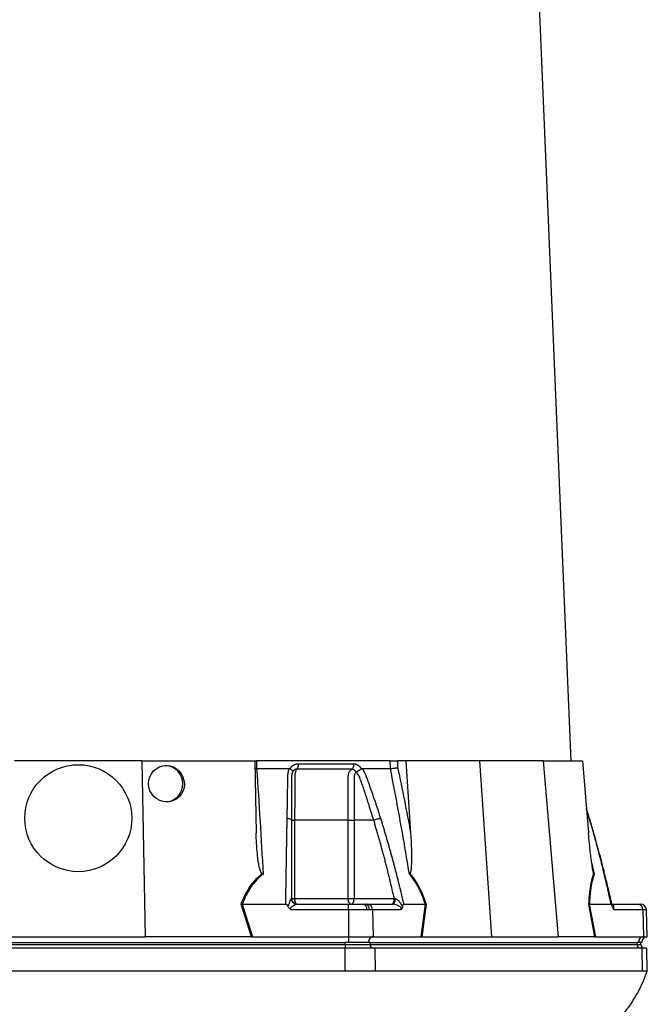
# Model space of a CAD drawing. Header units: millimetres. Extents: x 1893 to 3773, y 764 to 5009.
# Tile 8 of 13: x 2807 to 3464, y 1856 to 2886. Entities that reach past the tile are written whole.
import ezdxf

# ---------------------------------------------------------------- set-up
doc = ezdxf.new("R2010")
doc.units = ezdxf.units.MM
doc.header["$LTSCALE"] = 2

msp = doc.modelspace()

# ---------------------------------------------------------------- linework, layer by layer
at = {"color": 7, "linetype": 'Continuous', "lineweight": 25}
for p, q in [((3383.9, 2110.9), (3312.1, 3817.7)), ((2934.6, 2110.9), (2801.2, 2110.9)), ((2934.6, 2110.9), (2937.8, 1926.9)), ((2934.6, 2110.9), (3052.8, 2110.9)), ((3052.8, 2110.9), (3054.1, 2035.3)), ((3054.6, 2102.9), (3052.9, 2103)), ((3053.1, 2110.9), (3054.5, 2110.9)), ((3054.5, 2110.9), (3054.6, 2102.9)), ((3194.4, 2110.9), (3054.5, 2110.9)), ((3089.6, 2102.6), (3089.8, 2102.9)), ((3164, 2102.9), (3164.1, 2102.6)), ((3194.6, 2102.9), (3194.4, 2110.9)), ((3202, 2110.9), (3202.2, 2103.8)), ((3210.7, 2110.9), (3202, 2110.9)), ((3210.7, 2110.9), (3215.8, 2035.3)), ((3287.9, 2110.9), (3210.7, 2110.9)), ((3287.9, 2110.9), (3300.3, 1926.9)), ((3354.6, 2110.9), (3287.9, 2110.9)), ((3354.6, 2110.9), (3370.2, 1926.9)), ((3354.6, 2110.9), (3395.6, 2110.9)), ((3395.6, 2110.9), (3402, 2035.3)), ((3403.1, 2050.6), (3399.8, 2060.9)), ((3094.4, 2048.9), (3094.4, 1966.9)), ((3150.4, 1966.9), (3150.4, 2048.9)), ((3177.1, 2048.9), (3156.7, 2048.9)), ((3156.7, 2048.9), (3156.7, 1966.9)), ((3049.1, 1926.9), (3038.4, 1961)), ((3039.5, 1960.9), (3085.1, 1960.9)), ((3039.5, 1960.9), (3050.2, 1926.9)), ((3091.1, 1966.9), (3094.4, 1966.9)), ((3094.4, 1966.9), (3150.4, 1966.9)), ((3097, 1960.9), (3150.8, 1960.9)), ((3150.4, 1966.9), (3156.7, 1966.9)), ((3150.8, 1960.9), (3166.2, 1960.9)), ((3156.7, 1966.9), (3198.7, 1966.9)), ((3166.2, 1960.9), (3168.2, 1960.9)), ((3168.2, 1960.9), (3170.6, 1960.9)), ((3170.6, 1960.9), (3197.5, 1960.9)), ((3208.5, 1960.9), (3231.2, 1960.9)), ((3226.9, 1926.9), (3231.3, 1960.9)), ((3231.9, 1961), (3227.6, 1926.9)), ((3408.7, 1926.9), (3402.4, 1961)), ((3402.8, 1960.9), (3409.2, 1926.9)), ((3402.9, 1960.9), (3425.6, 1960.9)), ((3426.5, 1960.9), (3453.5, 1960.9)), ((3453.5, 1960.9), (3456.5, 1960.9)), ((3150.8, 1955.1), (3090.7, 1955.1)), ((3170.2, 1955.1), (3150.8, 1955.1)), ((3150.8, 1955.1), (3150.8, 1926.9)), ((3172.8, 1955.1), (3170.2, 1955.1)), ((3175.8, 1955.1), (3172.8, 1955.1)), ((3175.8, 1955.1), (3176.6, 1926.9)), ((3205.8, 1955.1), (3175.8, 1955.1)), ((3458.7, 1955.1), (3428.6, 1955.1)), ((3458.7, 1955.1), (3459.5, 1926.9)), ((3463.5, 1926.9), (3462.5, 1955.1)), ((2798, 1926.9), (2937.8, 1926.9)), ((3048.4, 1926.9), (2937.8, 1926.9)), ((3050.2, 1926.9), (3150.8, 1926.9)), ((3150.8, 1926.9), (3150.8, 1920.9)), ((3150.8, 1926.9), (3176.6, 1926.9)), ((3176.6, 1926.9), (3226.9, 1926.9)), ((3228, 1926.9), (3300.3, 1926.9)), ((3300.3, 1926.9), (3370.2, 1926.9)), ((3408.5, 1926.9), (3370.2, 1926.9)), ((3409.2, 1926.9), (3459.5, 1926.9)), ((3459.5, 1926.9), (3463.5, 1926.9)), ((2588.5, 1920.9), (3147.4, 1920.9)), ((2588.5, 1918.9), (3147.4, 1918.9)), ((3150.8, 1920.9), (3147.4, 1920.9)), ((3147.4, 1918.9), (3147.4, 1920.9)), ((3147.4, 1918.9), (3173.3, 1918.9)), ((3147.4, 1918.9), (3147.4, 1914.9)), ((3171.6, 1920.9), (3150.8, 1920.9)), ((3173.3, 1920.9), (3171.6, 1920.9)), ((3173.3, 1918.9), (3173.3, 1920.9)), ((3173.3, 1920.9), (3452.8, 1920.9)), ((3173.3, 1918.9), (3452.8, 1918.9)), ((3454.5, 1920.9), (3452.8, 1920.9)), ((3452.8, 1918.9), (3452.8, 1920.9)), ((3457.7, 1920.9), (3454.5, 1920.9)), ((3456.8, 1918.9), (3456.8, 1920.9)), ((3147.4, 1914.9), (2588.5, 1914.9)), ((3147.4, 1890.9), (3147.4, 1914.9)), ((3178.6, 1914.9), (3147.4, 1914.9)), ((3179, 1890.9), (3178.6, 1914.9)), ((3458.1, 1914.9), (3178.6, 1914.9)), ((3458.4, 1890.9), (3458.1, 1914.9)), ((3462.9, 1914.9), (3458.1, 1914.9)), ((3463.3, 1890.9), (3462.9, 1914.9)), ((3147.4, 1890.9), (2588.5, 1890.9)), ((3458.4, 1890.9), (3179, 1890.9))]:
    msp.add_line(p, q, dxfattribs=at)
at = {"color": 8, "linetype": 'Continuous', "lineweight": 25}
for p, q in [((3402.8, 2050.8), (3399.9, 2060.2)), ((3402.8, 2050.8), (3403, 2050.6)), ((3403, 2050.6), (3402.8, 2050.8)), ((3405.4, 2003.4), (3407.9, 1992.4)), ((3462.5, 1955.1), (3458.7, 1955.1)), ((3452.8, 1918.9), (3456.8, 1918.9))]:
    msp.add_line(p, q, dxfattribs=at)
at = {"color": 7, "linetype": 'Continuous', "lineweight": 25, "flags": 128}
for points in [[(3097.1, 1960.9), (3096.6, 1961), (3096.1, 1961.4), (3095.6, 1961.9), (3095.2, 1962.7), (3094.9, 1963.6), (3094.7, 1964.6), (3094.5, 1965.7), (3094.4, 1966.9)], [(3153.7, 1960.9), (3153.1, 1961), (3152.4, 1961.4), (3151.9, 1961.9), (3151.4, 1962.7), (3150.9, 1963.6), (3150.6, 1964.6), (3150.4, 1965.7), (3150.4, 1966.9)], [(3153.7, 1960.9), (3154.3, 1961), (3154.9, 1961.4), (3155.4, 1961.9), (3155.8, 1962.7), (3156.2, 1963.6), (3156.5, 1964.6), (3156.6, 1965.7), (3156.7, 1966.9)], [(3197.5, 1960.9), (3197.9, 1961), (3198.3, 1961.3), (3198.7, 1961.9), (3199, 1962.6), (3199.3, 1963.5), (3199.5, 1964.4), (3199.6, 1965.5), (3199.7, 1966.7)]]:
    msp.add_lwpolyline(points, dxfattribs=at)
at = {"color": 7, "linetype": 'Continuous', "lineweight": 25}
msp.add_circle((2867.9, 2050.9), 56, dxfattribs=at)
for centre, radius, start, end in [((2958.4, 2086.9), 19, 273.5343, 87.3564), ((3097, 1966.9), 5.96, 181.9709, 269.6724), ((3165, 1955.8), 5.24, 352.5656, 77.2072), ((3167.4, 1955.6), 5.38, 354.9863, 81.6138), ((3170.2, 1955.3), 5.61, 357.9914, 85.7799), ((3453.1, 1955.3), 5.61, 357.9914, 85.7799), ((3456.5, 1954.9), 6, 2, 90), ((3177.3, 1921.3), 5.68, 96.5771, 183.6107), ((3460.2, 1921.3), 5.68, 96.5771, 183.6107), ((3463.7, 1920.9), 6, 92, 180), ((3177.1, 1918.7), 3.76, 176.1887, 265.5981), ((3456.5, 1918.7), 3.76, 176.1887, 265.5981), ((3460.8, 1918.9), 4, 180, 270)]:
    msp.add_arc(centre, radius, start, end, dxfattribs=at)
msp.add_ellipse((2960.2, 2086.9), major_axis=(-7.4, 17.6), ratio=0.978252, dxfattribs=at)
for centre, major_axis, ratio, start_param, end_param in [((3051.5, 1920.9), (34, -0.6), 0.175535, 1.645803, 1.664009), ((3226.5, 1920.9), (22.2, 0.4), 0.269565, 1.496149, 1.514355), ((3410.1, 1920.9), (11.8, -1), 0.499165, 1.726141, 1.744347)]:
    msp.add_ellipse(centre, major_axis=major_axis, ratio=ratio, start_param=start_param, end_param=end_param, dxfattribs=at)
for points in [[(3054.6, 2102.9), (3060.4, 2102.9), (3071.8, 2102.9), (3083.1, 2102.9), (3088.7, 2102.9)], [(3098.2, 2107.9), (3118.2, 2107.9), (3137.5, 2107.9), (3156.1, 2107.9)], [(3165, 2102.9), (3170, 2102.9), (3180, 2102.9), (3189.8, 2102.9), (3194.6, 2102.9)], [(3202.2, 2103.8), (3207, 2081.1), (3211.6, 2058.2), (3215.8, 2035.3)], [(3150.4, 2048.9), (3132.4, 2048.9), (3113.8, 2048.9), (3094.4, 2048.9)], [(3060.4, 1992.9), (3060.7, 1992.7), (3061, 1992.6), (3061.4, 1992.4)], [(3215, 1992.9), (3214.8, 1992.7), (3214.7, 1992.6), (3214.5, 1992.4)], [(3407.5, 1992.9), (3407.6, 1992.7), (3407.8, 1992.6), (3407.9, 1992.4)], [(3039.5, 1960.9), (3039.1, 1960.9), (3038.7, 1960.9), (3038.4, 1961)], [(3039.5, 1960.9), (3039.5, 1960.9), (3039.5, 1960.9), (3039.5, 1960.9)], [(3091, 1966.7), (3091.1, 1966.7), (3091.1, 1966.8), (3091.1, 1966.9)], [(3198.7, 1966.9), (3199, 1966.8), (3199.3, 1966.7), (3199.7, 1966.7)], [(3231.3, 1960.9), (3231.3, 1960.9), (3231.2, 1960.9), (3231.2, 1960.9)], [(3231.3, 1960.9), (3231.4, 1960.9), (3231.7, 1960.9), (3231.9, 1961)], [(3402.8, 1960.9), (3402.7, 1960.9), (3402.5, 1960.9), (3402.4, 1961)], [(3402.9, 1960.9), (3402.9, 1960.9), (3402.8, 1960.9), (3402.8, 1960.9)], [(3049.1, 1926.9), (3049.4, 1926.9), (3049.8, 1926.9), (3050.2, 1926.9)], [(3226.9, 1926.9), (3227.1, 1926.9), (3227.4, 1926.9), (3227.6, 1926.9)], [(3408.7, 1926.9), (3408.9, 1926.9), (3409, 1926.9), (3409.2, 1926.9)], [(3463.3, 1890.9), (3463.3, 1890.9), (3463.1, 1890.9), (3462.2, 1890.9), (3460.8, 1890.9), (3459.3, 1890.9), (3458.4, 1890.9)]]:
    msp.add_open_spline(points, degree=3, dxfattribs=at)
for points, knots in [([(3054.6, 2102.9), (3055.9, 2084.6), (3057, 2066.3), (3059.3, 2029.4), (3060.3, 2010.9), (3061.4, 1992.4)], [0, 0, 0, 0, 0.5, 0.5, 1, 1, 1, 1]), ([(3086.5, 2050.8), (3086.6, 2052.2), (3086.6, 2055), (3086.7, 2059.1), (3086.8, 2063.1), (3086.8, 2067.2), (3086.9, 2072.4), (3087, 2078.8), (3087.2, 2085.1), (3087.3, 2090.1), (3087.3, 2093.1), (3087.4, 2095.2), (3087.4, 2096.4), (3087.5, 2097.5), (3087.6, 2098.5), (3087.8, 2099.5), (3088, 2100.7), (3088.3, 2101.8), (3088.6, 2102.5), (3088.7, 2102.9)], [0, 0, 0, 0, 0.077777, 0.1552, 0.232272, 0.308995, 0.385372, 0.530526, 0.674474, 0.747423, 0.819615, 0.846383, 0.869761, 0.889755, 0.906383, 0.929523, 0.9528, 0.976272, 1, 1, 1, 1]), ([(3088.7, 2102.9), (3088.8, 2102.9), (3088.9, 2102.9), (3089.1, 2102.9), (3089.3, 2102.8), (3089.5, 2102.7), (3089.6, 2102.7), (3089.6, 2102.6)], [0, 0, 0, 0, 0.212576, 0.416535, 0.614103, 0.807726, 1, 1, 1, 1]), ([(3089.6, 2102.6), (3089.7, 2102.6), (3089.9, 2102.5), (3090.1, 2102.3), (3090.4, 2102.1), (3090.6, 2101.9), (3090.8, 2101.8), (3091, 2101.6), (3091.1, 2101.5), (3091.3, 2101.3), (3091.5, 2101.1), (3091.7, 2100.8), (3092, 2100.4), (3092.1, 2100.2), (3092.2, 2099.9), (3092.2, 2099.7), (3092.2, 2099.5), (3092.2, 2099.4), (3092.2, 2099.3), (3092.1, 2099.2), (3092.1, 2099.1)], [0, 0, 0, 0, 0.048652, 0.096489, 0.14339, 0.189242, 0.233941, 0.277392, 0.319512, 0.360225, 0.399465, 0.506174, 0.603082, 0.689684, 0.765815, 0.831582, 0.887296, 0.933441, 0.970686, 1, 1, 1, 1]), ([(3089.8, 2102.9), (3089.9, 2103), (3090, 2103.3), (3090.3, 2103.7), (3090.6, 2104.1), (3090.9, 2104.4), (3091.2, 2104.8), (3091.5, 2105.1), (3091.8, 2105.4), (3092.1, 2105.7), (3092.5, 2105.9), (3092.8, 2106.2), (3093.2, 2106.4), (3093.6, 2106.7), (3094.1, 2106.9), (3094.8, 2107.2), (3095.6, 2107.5), (3096.4, 2107.7), (3097.3, 2107.8), (3097.9, 2107.8), (3098.2, 2107.9)], [0, 0, 0, 0, 0.044249, 0.088103, 0.131644, 0.174955, 0.21812, 0.261226, 0.304357, 0.347601, 0.391041, 0.434763, 0.478847, 0.523375, 0.568424, 0.654803, 0.740537, 0.826241, 0.912528, 1, 1, 1, 1]), ([(3096.6, 2102.1), (3096.5, 2102.1), (3096.3, 2102.1), (3096, 2102.1), (3095.7, 2102.1), (3095.4, 2102), (3095.1, 2101.9), (3094.8, 2101.8), (3094.6, 2101.7), (3094.1, 2101.5), (3093.7, 2101.2), (3093.1, 2100.7), (3092.8, 2100.2), (3092.5, 2099.8), (3092.3, 2099.4), (3092.2, 2099.2), (3092.1, 2099.1)], [0, 0, 0, 0, 0.053313, 0.106595, 0.159871, 0.213165, 0.266504, 0.319912, 0.373414, 0.427035, 0.564482, 0.685233, 0.789261, 0.876464, 0.946724, 1, 1, 1, 1]), ([(3096.6, 2102.1), (3096.4, 2101.9), (3096.2, 2101.6), (3095.9, 2101), (3095.7, 2100.6), (3095.4, 2099.9), (3095.3, 2099.4), (3095, 2098.5), (3094.9, 2098), (3094.7, 2097), (3094.6, 2096.4), (3094.5, 2095.3), (3094.5, 2094.7), (3094.5, 2093.9), (3094.5, 2093.6), (3094.5, 2093), (3094.5, 2092.7), (3094.5, 2091.9), (3094.5, 2086.6), (3094.5, 2081.4), (3094.4, 2067.5), (3094.4, 2058.2), (3094.4, 2048.9)], [0, 0, 0, 0, 0.03125, 0.03125, 0.0625, 0.0625, 0.09375, 0.09375, 0.125, 0.125, 0.15625, 0.15625, 0.1875, 0.1875, 0.203125, 0.203125, 0.21875, 0.21875, 0.25, 0.5, 0.5, 1, 1, 1, 1]), ([(3098.2, 2107.9), (3098.2, 2107.3), (3098.1, 2106.7), (3098, 2105.5), (3097.9, 2105), (3097.6, 2103.9), (3097.4, 2103.4), (3097, 2102.7), (3096.8, 2102.4), (3096.6, 2102.1)], [0, 0, 0, 0, 0.25, 0.25, 0.5, 0.5, 0.75, 0.75, 1, 1, 1, 1]), ([(3154.1, 2102.1), (3152, 2102.1), (3147.4, 2102.1), (3140.6, 2102.1), (3133.4, 2102.1), (3128.5, 2102.1), (3123.3, 2102.1), (3118.3, 2102.1), (3110.8, 2102.1), (3103.8, 2102.1), (3098.9, 2102.1), (3096.6, 2102.1)], [0.7589111, 0.7589111, 0.7589111, 0.7589111, 0.7820302, 0.8131687, 0.8443073, 0.8754458, 0.8754458, 0.9065844, 0.9377229, 0.9688615, 0.9919807, 0.9919807, 0.9919807, 0.9919807]), ([(3150.4, 2048.9), (3150.4, 2058.2), (3150.4, 2067.5), (3150.4, 2081.4), (3150.4, 2086.6), (3150.4, 2091.9), (3150.4, 2092.7), (3150.4, 2093), (3150.4, 2093.6), (3150.4, 2093.9), (3150.5, 2094.7), (3150.5, 2095.3), (3150.7, 2096.4), (3150.8, 2097), (3151.1, 2098), (3151.3, 2098.5), (3151.8, 2099.4), (3152, 2099.9), (3152.5, 2100.6), (3152.8, 2101), (3153.4, 2101.6), (3153.8, 2101.9), (3154.1, 2102.1)], [0, 0, 0, 0, 0.5, 0.5, 0.75, 0.78125, 0.78125, 0.796875, 0.796875, 0.8125, 0.8125, 0.84375, 0.84375, 0.875, 0.875, 0.90625, 0.90625, 0.9375, 0.9375, 0.96875, 0.96875, 1, 1, 1, 1]), ([(3156.1, 2107.9), (3156.1, 2107.3), (3156.1, 2106.7), (3155.9, 2105.5), (3155.8, 2105), (3155.4, 2103.9), (3155.2, 2103.4), (3154.7, 2102.7), (3154.4, 2102.4), (3154.1, 2102.1)], [0, 0, 0, 0, 0.25, 0.25, 0.5, 0.5, 0.75, 0.75, 1, 1, 1, 1]), ([(3158.6, 2099.1), (3158.5, 2099.2), (3158.5, 2099.3), (3158.3, 2099.6), (3158.2, 2099.9), (3157.9, 2100.2), (3157.6, 2100.6), (3157.3, 2100.9), (3156.8, 2101.3), (3156.4, 2101.6), (3155.8, 2101.8), (3155.3, 2102), (3154.7, 2102.1), (3154.3, 2102.1), (3154.1, 2102.1)], [0, 0, 0, 0, 0.0385037, 0.0865137, 0.1440338, 0.2110288, 0.2874492, 0.3732496, 0.4684049, 0.5729224, 0.680036, 0.786786, 0.8933735, 1, 1, 1, 1]), ([(3156.1, 2107.9), (3156.3, 2107.9), (3156.5, 2107.8), (3156.9, 2107.8), (3157.3, 2107.8), (3157.7, 2107.7), (3158.1, 2107.6), (3158.5, 2107.5), (3158.9, 2107.4), (3159.2, 2107.2), (3159.6, 2107.1), (3160.1, 2106.8), (3160.7, 2106.5), (3161.3, 2106), (3161.9, 2105.5), (3162.5, 2104.9), (3163, 2104.3), (3163.5, 2103.6), (3163.8, 2103.2), (3164, 2102.9)], [0, 0, 0, 0, 0.043919, 0.087472, 0.13073, 0.173768, 0.216664, 0.259492, 0.30233, 0.345255, 0.388344, 0.431671, 0.51489, 0.596546, 0.677156, 0.757259, 0.837405, 0.91814, 1, 1, 1, 1]), ([(3158.6, 2099.1), (3158.6, 2099.1), (3158.7, 2099.2), (3158.8, 2099.3), (3158.9, 2099.4), (3159, 2099.4), (3159.2, 2099.5), (3159.3, 2099.7), (3159.5, 2099.8), (3159.8, 2099.9), (3160.1, 2100), (3160.4, 2100.2), (3160.7, 2100.4), (3161, 2100.6), (3161.4, 2100.8), (3161.8, 2101.1), (3162.2, 2101.3), (3162.7, 2101.6), (3163.2, 2102), (3163.7, 2102.3), (3164, 2102.5), (3164.1, 2102.6)], [0, 0, 0, 0, 0.017248, 0.037456, 0.060913, 0.087838, 0.118407, 0.152763, 0.191026, 0.233291, 0.279627, 0.330072, 0.384627, 0.443251, 0.505852, 0.572276, 0.648655, 0.730209, 0.816408, 0.906598, 1, 1, 1, 1]), ([(3164.1, 2102.6), (3164.2, 2102.7), (3164.2, 2102.7), (3164.4, 2102.8), (3164.5, 2102.8), (3164.7, 2102.9), (3164.8, 2102.9), (3164.9, 2102.9), (3165, 2102.9)], [0, 0, 0, 0, 0.160202, 0.321039, 0.484027, 0.650625, 0.822199, 1, 1, 1, 1]), ([(3165, 2102.9), (3165.1, 2102.7), (3165.4, 2102.3), (3165.8, 2101.7), (3166.2, 2101), (3166.6, 2100.4), (3166.9, 2099.7), (3167.3, 2099.1), (3167.6, 2098.5), (3167.9, 2097.8), (3168.3, 2097), (3168.8, 2095.8), (3169.4, 2094.1), (3170.2, 2092), (3171.1, 2089.5), (3172.5, 2085.5), (3174.5, 2079.9), (3177, 2072.7), (3179.5, 2065.4), (3181.9, 2058.2), (3183.4, 2053.3), (3184.2, 2050.8)], [0, 0, 0, 0, 0.0134228, 0.0267382, 0.0399565, 0.0530881, 0.0661437, 0.0791341, 0.0920702, 0.1049632, 0.1178244, 0.141662, 0.1728313, 0.2170572, 0.2634911, 0.3121266, 0.4491557, 0.58733, 0.7237611, 0.8613131, 1, 1, 1, 1]), ([(3194.4, 2110.9), (3194.9, 2110.9), (3195.5, 2110.9), (3196.9, 2110.9), (3197.5, 2110.9), (3198.6, 2110.9), (3198.9, 2110.9), (3199.6, 2110.9), (3199.9, 2110.9), (3200.9, 2110.9), (3201.5, 2110.9), (3202, 2110.9)], [0, 0, 0, 0, 0.25, 0.25, 0.5, 0.5, 0.625, 0.625, 0.75, 0.75, 1, 1, 1, 1]), ([(3194.6, 2102.9), (3195.1, 2102.9), (3195.7, 2103), (3197.1, 2103.1), (3197.7, 2103.1), (3198.8, 2103.3), (3199.1, 2103.3), (3199.8, 2103.4), (3200.1, 2103.5), (3200.8, 2103.6), (3201.1, 2103.6), (3201.7, 2103.7), (3202, 2103.8), (3202.2, 2103.8)], [0, 0, 0, 0, 0.25, 0.25, 0.5, 0.5, 0.625, 0.625, 0.75, 0.75, 0.875, 0.875, 1, 1, 1, 1]), ([(3214.5, 1992.4), (3211.5, 2010.9), (3208.3, 2029.4), (3201.7, 2066.3), (3198.2, 2084.6), (3194.6, 2102.9)], [0, 0, 0, 0, 0.5, 0.5, 1, 1, 1, 1]), ([(3092, 2098.9), (3092, 2098.7), (3091.9, 2098.4), (3091.7, 2098), (3091.6, 2097.6), (3091.5, 2097.1), (3091.4, 2096.7), (3091.4, 2096.3), (3091.3, 2095.8), (3091.2, 2095.4), (3091.2, 2095), (3091.2, 2094.5), (3091.1, 2094.1), (3091.1, 2093.7), (3091.1, 2093.2), (3091.1, 2092.6), (3091.1, 2092), (3091.1, 2091.3), (3091.1, 2090.6), (3091.1, 2090.1), (3091.1, 2089.6), (3091.1, 2089.1), (3091.1, 2088.5), (3091.1, 2087.7), (3091.1, 2086.1), (3091.1, 2083.6), (3091.1, 2080.4), (3091.1, 2077.3), (3091.1, 2073.3), (3091.1, 2068.5), (3091.1, 2063.1), (3091.1, 2058), (3091.1, 2053.3), (3091.1, 2050.3), (3091.1, 2048.9)], [0, 0, 0, 0, 0.010662, 0.021198, 0.031594, 0.041839, 0.051919, 0.061821, 0.071533, 0.08104, 0.09033, 0.099392, 0.108213, 0.116783, 0.125091, 0.138719, 0.152205, 0.165558, 0.178786, 0.1919, 0.198167, 0.207477, 0.219813, 0.235151, 0.25346, 0.319418, 0.382864, 0.443812, 0.502275, 0.618272, 0.726011, 0.825493, 0.916782, 1, 1, 1, 1]), ([(3158.6, 2098.8), (3158.3, 2098.5), (3158, 2098.2), (3157.5, 2097.4), (3157.3, 2096.9), (3157, 2096), (3156.9, 2095.5), (3156.8, 2094.5), (3156.7, 2093.9), (3156.7, 2093.1), (3156.7, 2092.9), (3156.7, 2092.4), (3156.7, 2091.6), (3156.7, 2089.7), (3156.7, 2083.9), (3156.7, 2070.1), (3156.7, 2057.4), (3156.7, 2048.9)], [0, 0, 0, 0, 0.03125, 0.03125, 0.0625, 0.0625, 0.09375, 0.09375, 0.125, 0.125, 0.140625, 0.140625, 0.15625, 0.1875, 0.25, 0.5, 1, 1, 1, 1]), ([(3177.1, 2048.9), (3176.4, 2051.4), (3174.8, 2056.6), (3172.1, 2065.1), (3169.8, 2072.1), (3168.1, 2077.3), (3167.1, 2080.4), (3166, 2083.6), (3165.1, 2086.1), (3164.5, 2087.9), (3164.1, 2089), (3163.7, 2090.1), (3163.3, 2091.1), (3162.9, 2092.2), (3162.6, 2093.1), (3162.4, 2093.7), (3162.1, 2094.2), (3161.9, 2094.6), (3161.6, 2095.1), (3161.3, 2095.6), (3161, 2096.2), (3160.6, 2096.7), (3160.2, 2097.2), (3159.8, 2097.8), (3159.3, 2098.3), (3159, 2098.7), (3158.8, 2098.9)], [0, 0, 0, 0, 0.143085, 0.308796, 0.497427, 0.555835, 0.616742, 0.680167, 0.746121, 0.767405, 0.788723, 0.810074, 0.831456, 0.852865, 0.874301, 0.883002, 0.892336, 0.902282, 0.912815, 0.923904, 0.935514, 0.947608, 0.960145, 0.973084, 0.986383, 1, 1, 1, 1]), ([(3085.1, 1960.9), (3085.1, 1962.6), (3085.2, 1965.9), (3085.3, 1970.9), (3085.3, 1975.9), (3085.4, 1980.8), (3085.5, 1985.7), (3085.5, 1990.5), (3085.6, 1995.4), (3085.7, 2000.2), (3085.8, 2004.9), (3085.9, 2009.7), (3085.9, 2014.4), (3086, 2019), (3086.1, 2023.7), (3086.2, 2028.3), (3086.2, 2032.9), (3086.3, 2037.4), (3086.4, 2041.9), (3086.5, 2046.4), (3086.5, 2049.4), (3086.5, 2050.8)], [0, 0, 0, 0, 0.055211, 0.110128, 0.164753, 0.219086, 0.273129, 0.326884, 0.38035, 0.43353, 0.486425, 0.539036, 0.591365, 0.643413, 0.695181, 0.746671, 0.797884, 0.848822, 0.899487, 0.949879, 1, 1, 1, 1]), ([(3086.5, 2050.8), (3087.1, 2050.8), (3087.8, 2050.7), (3088.9, 2050.5), (3089.4, 2050.3), (3090.3, 2050), (3090.6, 2049.7), (3091, 2049.3), (3091.1, 2049.1), (3091.1, 2048.9)], [0, 0, 0, 0, 0.25, 0.25, 0.5, 0.5, 0.75, 0.75, 1, 1, 1, 1]), ([(3177.1, 2048.9), (3177.6, 2049.1), (3178.2, 2049.3), (3179.5, 2049.7), (3180.2, 2050), (3181.5, 2050.3), (3182.1, 2050.5), (3183.3, 2050.7), (3183.8, 2050.8), (3184.2, 2050.8)], [0, 0, 0, 0, 0.25, 0.25, 0.5, 0.5, 0.75, 0.75, 1, 1, 1, 1]), ([(3184.2, 2050.8), (3184.6, 2049.5), (3185.5, 2046.8), (3186.7, 2042.8), (3187.9, 2038.7), (3189.2, 2034.6), (3190.4, 2030.5), (3191.6, 2026.3), (3192.8, 2022.1), (3194, 2017.9), (3195.1, 2013.7), (3196.3, 2009.4), (3197.5, 2005.2), (3198.6, 2000.9), (3199.7, 1996.5), (3200.9, 1992.2), (3202, 1987.8), (3203.1, 1983.4), (3204.2, 1978.9), (3205.3, 1974.5), (3206.3, 1970), (3207.4, 1965.4), (3208.1, 1962.4), (3208.5, 1960.9)], [0, 0, 0, 0, 0.045336, 0.090894, 0.136674, 0.182678, 0.228907, 0.275362, 0.322044, 0.368954, 0.416093, 0.463462, 0.511063, 0.558896, 0.606962, 0.655262, 0.703798, 0.752569, 0.801578, 0.850824, 0.900309, 0.950034, 1, 1, 1, 1]), ([(3425.6, 1960.9), (3425.3, 1962.6), (3424.6, 1965.9), (3423.4, 1970.9), (3422.3, 1975.9), (3421.2, 1980.8), (3420, 1985.7), (3418.9, 1990.5), (3417.7, 1995.4), (3416.6, 2000.2), (3415.4, 2004.9), (3414.2, 2009.7), (3413, 2014.4), (3411.7, 2019), (3410.5, 2023.7), (3409.2, 2028.3), (3408, 2032.9), (3406.7, 2037.4), (3405.4, 2041.9), (3404.1, 2046.4), (3403.2, 2049.4), (3402.8, 2050.8)], [0, 0, 0, 0, 0.055211, 0.1101282, 0.1647529, 0.2190862, 0.2731293, 0.3268835, 0.38035, 0.4335301, 0.4864251, 0.5390363, 0.5913651, 0.6434129, 0.6951811, 0.7466711, 0.7978843, 0.8488223, 0.8994865, 0.9498786, 1, 1, 1, 1]), ([(3426.8, 1959), (3426.2, 1961.9), (3424.9, 1967.8), (3422.9, 1976.3), (3421.1, 1983.9), (3419.5, 1990.2), (3418.3, 1995.4), (3416.9, 2000.7), (3415.3, 2007.1), (3413.1, 2015.4), (3410.3, 2025.6), (3407, 2037.5), (3404.4, 2046.1), (3403.1, 2050.6)], [0, 0, 0, 0, 0.094551, 0.191234, 0.273987, 0.342803, 0.39768, 0.443648, 0.5146, 0.605701, 0.716954, 0.848375, 1, 1, 1, 1]), ([(3091.1, 2048.9), (3091.1, 2047.5), (3091.1, 2044.6), (3091.1, 2040.3), (3091.1, 2036), (3091.1, 2031.6), (3091.1, 2027.2), (3091.1, 2022.8), (3091.1, 2018.3), (3091.1, 2013.8), (3091.1, 2009.3), (3091.1, 2004.7), (3091.1, 2000.1), (3091.1, 1995.5), (3091.1, 1990.8), (3091.1, 1986.1), (3091.1, 1981.3), (3091.1, 1976.6), (3091.1, 1971.8), (3091.1, 1968.5), (3091.1, 1966.9)], [0, 0, 0, 0, 0.0526354, 0.1056085, 0.1589205, 0.2125726, 0.2665659, 0.3209015, 0.3755805, 0.4306039, 0.4859727, 0.541688, 0.5977508, 0.6541621, 0.7109228, 0.7680338, 0.8254961, 0.8833107, 0.9414784, 1, 1, 1, 1]), ([(3091.1, 2048.9), (3091.1, 2048.9), (3091.4, 2048.9), (3092.6, 2048.9), (3093.5, 2048.9), (3094.4, 2048.9)], [0, 0, 0, 0, 0.5, 0.5, 1, 1, 1, 1]), ([(3150.4, 2048.9), (3151.3, 2048.9), (3152.4, 2048.9), (3154.6, 2048.9), (3155.7, 2048.9), (3156.7, 2048.9)], [0, 0, 0, 0, 0.5, 0.5, 1, 1, 1, 1]), ([(3198.7, 1966.9), (3198.3, 1968.6), (3197.5, 1972), (3196.3, 1977.1), (3195.1, 1982.2), (3193.9, 1987.2), (3192.7, 1992.2), (3191.5, 1997.1), (3190.2, 2002), (3189, 2006.9), (3187.7, 2011.7), (3186.4, 2016.5), (3185.1, 2021.2), (3183.8, 2025.9), (3182.5, 2030.6), (3181.2, 2035.2), (3179.8, 2039.8), (3178.5, 2044.4), (3177.6, 2047.4), (3177.1, 2048.9)], [0, 0, 0, 0, 0.061953, 0.123509, 0.18467, 0.245435, 0.305808, 0.365787, 0.425376, 0.484574, 0.543383, 0.601804, 0.659839, 0.717488, 0.774754, 0.831636, 0.888137, 0.944258, 1, 1, 1, 1]), ([(3060.4, 1992.9), (3060.1, 1993), (3060, 1993.2), (3059.7, 1993.5), (3059.6, 1993.7), (3059.2, 1994.3), (3059, 1994.7), (3058.5, 1996), (3058.2, 1996.8), (3057.7, 1998.6), (3057.5, 1999.5), (3057.1, 2001.2), (3057, 2002.1), (3056.5, 2004.8), (3056.2, 2006.6), (3055.7, 2010.1), (3055.5, 2011.9), (3055, 2017.3), (3054.7, 2020.9), (3054.3, 2028.1), (3054.2, 2031.7), (3054.1, 2035.3)], [0, 0, 0, 0, 0.015625, 0.015625, 0.03125, 0.03125, 0.0625, 0.0625, 0.125, 0.125, 0.1875, 0.1875, 0.25, 0.25, 0.375, 0.375, 0.5, 0.5, 0.75, 0.75, 1, 1, 1, 1]), ([(3215.8, 2035.3), (3216, 2031.7), (3216.2, 2028.1), (3216.5, 2020.9), (3216.6, 2017.3), (3216.7, 2011.9), (3216.7, 2010.1), (3216.7, 2006.5), (3216.6, 2004.8), (3216.5, 2002.1), (3216.5, 2001.2), (3216.4, 1999.4), (3216.3, 1998.5), (3216.1, 1996.8), (3216, 1995.9), (3215.8, 1994.7), (3215.7, 1994.3), (3215.5, 1993.7), (3215.4, 1993.5), (3215.3, 1993.2), (3215.2, 1993), (3215, 1992.9)], [0, 0, 0, 0, 0.25, 0.25, 0.5, 0.5, 0.625, 0.625, 0.75, 0.75, 0.8125, 0.8125, 0.875, 0.875, 0.9375, 0.9375, 0.96875, 0.96875, 0.984375, 0.984375, 1, 1, 1, 1]), ([(3407.5, 1992.9), (3407.4, 1993), (3407.3, 1993.2), (3407.2, 1993.5), (3407.1, 1993.7), (3407, 1994.3), (3406.9, 1994.7), (3406.6, 1996), (3406.4, 1996.8), (3406.1, 1998.6), (3406, 1999.5), (3405.7, 2001.2), (3405.6, 2002.1), (3405.2, 2004.8), (3405, 2006.6), (3404.5, 2010.1), (3404.3, 2011.9), (3403.7, 2017.3), (3403.3, 2020.9), (3402.6, 2028.1), (3402.3, 2031.7), (3402, 2035.3)], [0, 0, 0, 0, 0.015625, 0.015625, 0.03125, 0.03125, 0.0625, 0.0625, 0.125, 0.125, 0.1875, 0.1875, 0.25, 0.25, 0.375, 0.375, 0.5, 0.5, 0.75, 0.75, 1, 1, 1, 1]), ([(3038.4, 1961), (3039.5, 1964), (3040.9, 1967), (3043.1, 1971.4), (3043.8, 1972.9), (3045.5, 1975.7), (3046.3, 1977.1), (3049.1, 1981.2), (3051, 1983.8), (3054.3, 1987.4), (3055.5, 1988.6), (3057.9, 1990.8), (3059.1, 1991.9), (3060.4, 1992.9)], [0, 0, 0, 0, 0.25, 0.25, 0.375, 0.375, 0.5, 0.5, 0.75, 0.75, 0.875, 0.875, 1, 1, 1, 1]), ([(3061.4, 1992.4), (3058.8, 1990.4), (3056.4, 1988.2), (3052.1, 1983.5), (3050.1, 1981), (3047.4, 1977), (3046.6, 1975.6), (3045, 1972.8), (3044.2, 1971.3), (3042, 1967), (3040.7, 1964), (3039.5, 1960.9)], [0, 0, 0, 0, 0.25, 0.25, 0.5, 0.5, 0.625, 0.625, 0.75, 0.75, 1, 1, 1, 1]), ([(3231.2, 1960.9), (3230.2, 1964), (3229.2, 1967), (3227.4, 1971.3), (3226.8, 1972.8), (3225.5, 1975.6), (3224.8, 1977), (3222.7, 1981), (3221.2, 1983.5), (3218, 1988.2), (3216.3, 1990.4), (3214.5, 1992.4)], [0, 0, 0, 0, 0.25, 0.25, 0.375, 0.375, 0.5, 0.5, 0.75, 0.75, 1, 1, 1, 1]), ([(3215, 1992.9), (3216, 1991.9), (3216.8, 1990.8), (3218.6, 1988.6), (3219.4, 1987.4), (3221.8, 1983.8), (3223.3, 1981.2), (3225.4, 1977.1), (3226.1, 1975.7), (3227.4, 1972.9), (3228, 1971.4), (3229.8, 1967), (3230.9, 1964), (3231.9, 1961)], [0, 0, 0, 0, 0.125, 0.125, 0.25, 0.25, 0.5, 0.5, 0.625, 0.625, 0.75, 0.75, 1, 1, 1, 1]), ([(3402.4, 1961), (3402.5, 1964), (3402.7, 1967), (3403.2, 1971.4), (3403.3, 1972.9), (3403.7, 1975.7), (3403.9, 1977.1), (3404.5, 1981.2), (3405, 1983.8), (3405.8, 1987.4), (3406.1, 1988.6), (3406.8, 1990.8), (3407.1, 1991.9), (3407.5, 1992.9)], [0, 0, 0, 0, 0.25, 0.25, 0.375, 0.375, 0.5, 0.5, 0.75, 0.75, 0.875, 0.875, 1, 1, 1, 1]), ([(3407.9, 1992.4), (3407.2, 1990.4), (3406.6, 1988.2), (3405.4, 1983.5), (3404.9, 1981), (3404.3, 1977), (3404.1, 1975.6), (3403.8, 1972.8), (3403.6, 1971.3), (3403.2, 1967), (3403, 1964), (3402.9, 1960.9)], [0, 0, 0, 0, 0.25, 0.25, 0.5, 0.5, 0.625, 0.625, 0.75, 0.75, 1, 1, 1, 1]), ([(3087.7, 1958.1), (3087.5, 1958.7), (3087.2, 1959.3), (3086.6, 1960.1), (3086.3, 1960.4), (3085.9, 1960.7), (3085.8, 1960.7), (3085.5, 1960.9), (3085.3, 1960.9), (3085.2, 1960.9)], [0, 0, 0, 0, 0.5, 0.5, 0.75, 0.75, 0.875, 0.875, 1, 1, 1, 1]), ([(3087.7, 1958.1), (3087.9, 1959), (3088.1, 1959.9), (3088.7, 1961.6), (3089, 1962.4), (3089.7, 1963.9), (3090, 1964.7), (3090.5, 1965.6), (3090.6, 1965.9), (3090.9, 1966.4), (3091, 1966.6), (3091, 1966.7)], [0, 0, 0, 0, 0.25, 0.25, 0.5, 0.5, 0.75, 0.75, 0.875, 0.875, 1, 1, 1, 1]), ([(3087.7, 1958.1), (3087.9, 1957.8), (3088.1, 1957.5), (3088.5, 1956.9), (3088.7, 1956.6), (3089.2, 1956.1), (3089.5, 1955.9), (3090.1, 1955.5), (3090.4, 1955.3), (3090.7, 1955.1)], [0, 0, 0, 0, 0.25, 0.25, 0.5, 0.5, 0.75, 0.75, 1, 1, 1, 1]), ([(3097, 1960.9), (3097, 1960.9), (3097, 1960.9), (3096.9, 1960.9), (3096.9, 1960.9), (3096.9, 1960.9), (3096.9, 1960.9), (3096.8, 1960.9), (3096.7, 1960.9), (3096.6, 1960.8), (3096.4, 1960.8), (3096, 1960.7), (3095.7, 1960.5), (3094.6, 1960.1), (3093.8, 1959.7), (3092.7, 1959.1), (3092.3, 1958.9), (3091.5, 1958.3), (3091.1, 1958.1), (3090.6, 1957.6), (3090.5, 1957.4), (3090.2, 1957), (3090.2, 1956.7), (3090.1, 1956.2), (3090.2, 1956), (3090.4, 1955.5), (3090.5, 1955.3), (3090.7, 1955.1)], [0, 0, 0, 0, 0.003906, 0.003906, 0.007812, 0.015625, 0.03125, 0.03125, 0.0625, 0.0625, 0.125, 0.125, 0.25, 0.25, 0.5, 0.5, 0.625, 0.625, 0.75, 0.75, 0.8125, 0.8125, 0.875, 0.875, 0.9375, 0.9375, 1, 1, 1, 1]), ([(3097.1, 1960.9), (3096.3, 1960.9), (3095.5, 1961.1), (3094.1, 1961.7), (3093.4, 1962.1), (3092.3, 1963.2), (3091.9, 1963.9), (3091.3, 1965.3), (3091.1, 1966.1), (3091.1, 1966.9)], [0, 0, 0, 0, 0.25, 0.25, 0.5, 0.5, 0.75, 0.75, 1, 1, 1, 1]), ([(3150.8, 1955.1), (3150.8, 1955.8), (3150.8, 1956.6), (3150.8, 1958), (3150.8, 1958.7), (3150.8, 1959.8), (3150.8, 1960.2), (3150.8, 1960.8), (3150.8, 1960.9), (3150.8, 1960.9)], [0, 0, 0, 0, 0.25, 0.25, 0.5, 0.5, 0.75, 0.75, 1, 1, 1, 1]), ([(3195.7, 1960.9), (3196.1, 1960.9), (3196.5, 1961.1), (3197.2, 1961.7), (3197.6, 1962.1), (3198.1, 1963.2), (3198.3, 1963.9), (3198.6, 1965.3), (3198.7, 1966.1), (3198.7, 1966.9)], [0, 0, 0, 0, 0.25, 0.25, 0.5, 0.5, 0.75, 0.75, 1, 1, 1, 1]), ([(3205.8, 1955.1), (3205.9, 1955.3), (3206, 1955.5), (3206, 1956), (3206, 1956.2), (3205.9, 1956.7), (3205.8, 1957), (3205.5, 1957.4), (3205.3, 1957.5), (3204.9, 1958.1), (3204.5, 1958.3), (3203.8, 1958.9), (3203.4, 1959.1), (3202.2, 1959.7), (3201.4, 1960.1), (3200, 1960.5), (3199.5, 1960.7), (3198.8, 1960.8), (3198.5, 1960.8), (3198, 1960.9), (3197.8, 1960.9), (3197.5, 1960.9)], [0, 0, 0, 0, 0.0625, 0.0625, 0.125, 0.125, 0.1875, 0.1875, 0.25, 0.25, 0.375, 0.375, 0.5, 0.5, 0.75, 0.75, 0.875, 0.875, 0.9375, 0.9375, 1, 1, 1, 1]), ([(3199.7, 1966.7), (3200.1, 1966.6), (3200.6, 1966.4), (3201.4, 1965.9), (3201.8, 1965.6), (3203, 1964.7), (3203.6, 1963.9), (3204.9, 1962.4), (3205.5, 1961.6), (3206.5, 1959.9), (3206.9, 1959), (3207.2, 1958.1)], [0, 0, 0, 0, 0.125, 0.125, 0.25, 0.25, 0.5, 0.5, 0.75, 0.75, 1, 1, 1, 1]), ([(3207.2, 1958.1), (3207.2, 1957.8), (3207.1, 1957.5), (3206.9, 1956.9), (3206.8, 1956.6), (3206.6, 1956.1), (3206.4, 1955.9), (3206.1, 1955.5), (3206, 1955.3), (3205.8, 1955.1)], [0, 0, 0, 0, 0.25, 0.25, 0.5, 0.5, 0.75, 0.75, 1, 1, 1, 1]), ([(3208.5, 1960.9), (3208.3, 1960.9), (3208.1, 1960.8), (3207.9, 1960.4), (3207.8, 1960.1), (3207.6, 1959.6), (3207.5, 1959.3), (3207.3, 1958.7), (3207.3, 1958.4), (3207.2, 1958.1)], [0, 0, 0, 0, 0.25, 0.25, 0.5, 0.5, 0.75, 0.75, 1, 1, 1, 1]), ([(3427, 1958.1), (3426.9, 1958.7), (3426.7, 1959.3), (3426.4, 1960.1), (3426.3, 1960.4), (3426.1, 1960.7), (3426, 1960.7), (3425.8, 1960.9), (3425.7, 1960.9), (3425.7, 1960.9)], [0, 0, 0, 0, 0.5, 0.5, 0.75, 0.75, 0.875, 0.875, 1, 1, 1, 1]), ([(3426.5, 1960.9), (3426.9, 1960.9), (3427.2, 1960.9), (3427.6, 1960.7), (3427.7, 1960.5), (3428, 1960.1), (3428.1, 1959.7), (3428.1, 1959.1), (3428.1, 1958.9), (3428.1, 1958.3), (3428.1, 1958.1), (3428.1, 1957.6), (3428.1, 1957.4), (3428.1, 1957), (3428.1, 1956.7), (3428.2, 1956.2), (3428.3, 1956), (3428.4, 1955.5), (3428.5, 1955.3), (3428.6, 1955.1)], [0, 0, 0, 0, 0.125, 0.125, 0.25, 0.25, 0.5, 0.5, 0.625, 0.625, 0.75, 0.75, 0.8125, 0.8125, 0.875, 0.875, 0.9375, 0.9375, 1, 1, 1, 1]), ([(3427, 1958.1), (3427, 1958.3), (3426.9, 1958.7), (3426.8, 1959.2), (3426.7, 1959.5)], [0, 0, 0, 0, 0.3427194, 1, 1, 1, 1]), ([(3427, 1958.1), (3427.1, 1957.8), (3427.2, 1957.5), (3427.4, 1956.9), (3427.6, 1956.6), (3427.8, 1956.1), (3428, 1955.9), (3428.3, 1955.5), (3428.4, 1955.3), (3428.6, 1955.1)], [0, 0, 0, 0, 0.25, 0.25, 0.5, 0.5, 0.75, 0.75, 1, 1, 1, 1]), ([(3179, 1890.9), (3178.1, 1890.9), (3176.2, 1890.9), (3173.1, 1890.9), (3169.6, 1890.9), (3167, 1890.9), (3164.2, 1890.9), (3161.5, 1890.9), (3157.1, 1890.9), (3152.5, 1890.9), (3149.1, 1890.9), (3147.4, 1890.9)], [0.82739495, 0.82739495, 0.82739495, 0.82739495, 0.82887954, 0.83036414, 0.83184874, 0.83333333, 0.83333333, 0.83481793, 0.83630253, 0.83778712, 0.83927172, 0.83927172, 0.83927172, 0.83927172]), ([(3427.7, 1834.6), (3429, 1835.8), (3433.6, 1840.1), (3440.8, 1848.6), (3448.3, 1859.1), (3454.4, 1869.7), (3459.3, 1879.8), (3462, 1887.1), (3463.3, 1890.9)], [0, 0, 0, 0, 0.079356, 0.276968, 0.495748, 0.653709, 0.821657, 1, 1, 1, 1])]:
    msp.add_open_spline(points, degree=3, knots=knots, dxfattribs=at)

doc.saveas('drawing.dxf')
